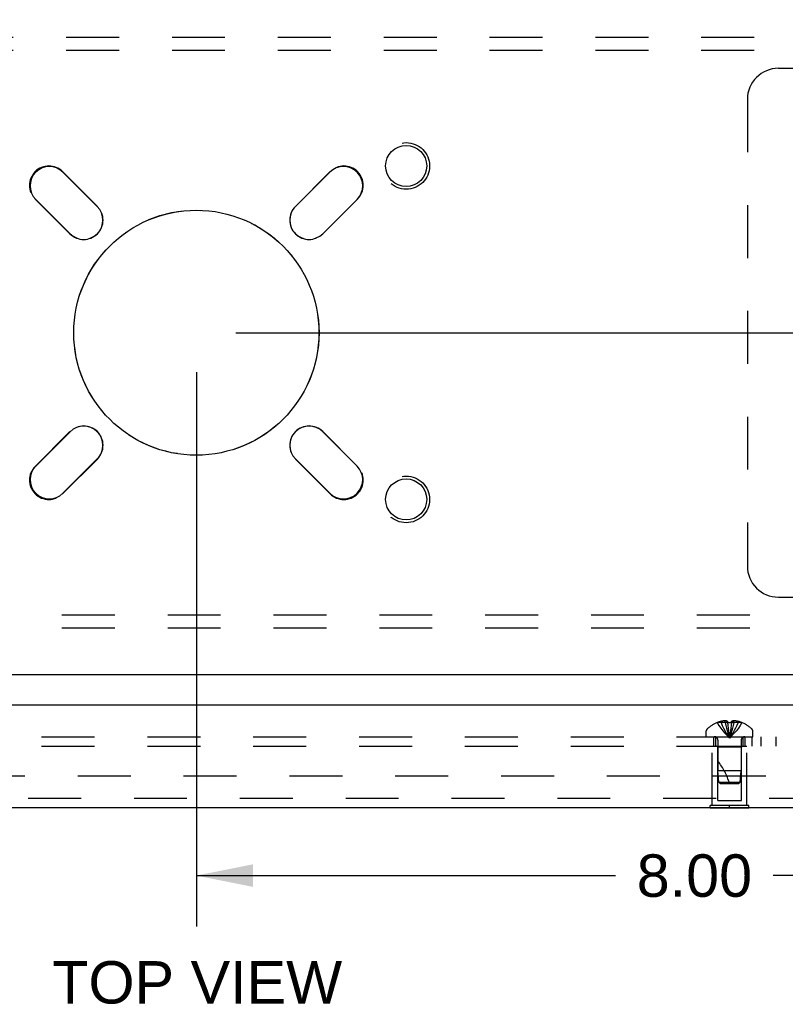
# Model space of a CAD drawing. Header units: inches. Extents: x 0 to 77.3, y 0 to 50.
# Tile 47 of 60: x 64.3 to 70.4, y 36.7 to 44.6. Entities that reach past the tile are written whole.
import ezdxf

# ---------------------------------------------------------------- set-up
doc = ezdxf.new("R2010")
doc.units = ezdxf.units.IN
doc.header["$LTSCALE"] = 4.25
doc.header["$MEASUREMENT"] = 0
doc.linetypes.add('HIDDEN', pattern=[0.2, 0.1, -0.1])
doc.layers.get('0').update_dxf_attribs({"linetype": 'CONTINUOUS'})
for name, color, linetype in [('DEFAULT_2', 8, 'HIDDEN'), ('DIMENSIONS', 7, 'CONTINUOUS'), ('REAR_DOOR', 7, 'CONTINUOUS'), ('SUBPANEL', 7, 'CONTINUOUS')]:
    doc.layers.add(name, color=color, linetype=linetype)
doc.styles.get("Standard").update_dxf_attribs({"font": 'arial.ttf'})
doc.dimstyles.new('DIMSTYLE_1', dxfattribs={"dimtxt": 0.340909, "dimasz": 0.454545, "dimexe": 0.09, "dimexo": 0.07, "dimgap": 0.0375, "dimtad": 0, "dimtih": 1, "dimtoh": 1, "dimzin": 4, "dimdsep": 46, "dimtxsty": 'Standard', "dimblk": '_FILLED', "dimblk1": '_FILLED', "dimblk2": '_FILLED', "dimcen": 0.09, "dimadec": 3, "dimazin": 1, "dimtfac": 1, "dimtdec": 3, "dimtofl": 0, "dimtmove": 0, "dimatfit": 3, "dimldrblk": '_FILLED', "dimfxl": 0, "dimtolj": 1, "dimtzin": 4, "dimarcsym": 0})

# ---------------------------------------------------------------- blocks, each defined once
blk = doc.blocks.new('_FILLED')
at = {"color": 0, "linetype": 'ByBlock'}
blk.add_solid([(0, 0), (-1, 0.2), (-1, -0.2)], dxfattribs=at)
blk = doc.blocks.new('*D10')
at = {"layer": 'DIMENSIONS', "color": 2, "linetype": 'Continuous'}
for p, q in [((66.0056, 42.1049), (74.9428, 42.1049)), ((74.5338, 42.1049), (74.5338, 41.0708)), ((74.5338, 39.3549), (74.5338, 40.389)), ((73.8706, 39.3549), (74.9428, 39.3549))]:
    blk.add_line(p, q, dxfattribs=at)
at = {"layer": 'DIMENSIONS', "color": 2, "linetype": 'Continuous', "xscale": 0.4545454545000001, "yscale": 0.4545454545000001, "zscale": 0.4545454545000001}
for p, rotation in [((74.5338, 42.1049), 90), ((74.5338, 39.3549), 270)]:
    blk.add_blockref('_FILLED', p, dxfattribs=dict(at, rotation=rotation))
at = {"layer": 'DIMENSIONS', "color": 2, "linetype": 'Continuous', "insert": (74.5338, 40.9004), "char_height": 0.34091, "width": 0.926411, "attachment_point": 2, "line_spacing_factor": 0.9}
blk.add_mtext('2.75', dxfattribs=at)
blk = doc.blocks.new('*D11')
at = {"layer": 'DIMENSIONS', "color": 2, "linetype": 'Continuous'}
for p, q in [((73.9306, 45.3549), (74.9428, 45.3549)), ((74.5338, 45.3549), (74.5338, 44.0708)), ((74.5338, 42.1049), (74.5338, 43.389)), ((66.0056, 42.1049), (74.9428, 42.1049))]:
    blk.add_line(p, q, dxfattribs=at)
at = {"layer": 'DIMENSIONS', "color": 2, "linetype": 'Continuous', "xscale": 0.4545454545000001, "yscale": 0.4545454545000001, "zscale": 0.4545454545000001}
for p, rotation in [((74.5338, 45.3549), 90), ((74.5338, 42.1049), 270)]:
    blk.add_blockref('_FILLED', p, dxfattribs=dict(at, rotation=rotation))
at = {"layer": 'DIMENSIONS', "color": 2, "linetype": 'Continuous', "insert": (74.5338, 43.9004), "char_height": 0.34091, "width": 0.926411, "attachment_point": 2, "line_spacing_factor": 0.9}
blk.add_mtext('3.25', dxfattribs=at)
blk = doc.blocks.new('*D12')
at = {"layer": 'DIMENSIONS', "color": 2, "linetype": 'Continuous'}
for p, q in [((65.6874, 41.7867), (65.6874, 37.3327)), ((73.6874, 39.1797), (73.6874, 37.3327)), ((65.6874, 37.7418), (69.0538, 37.7418)), ((73.6874, 37.7418), (70.3211, 37.7418))]:
    blk.add_line(p, q, dxfattribs=at)
at = {"layer": 'DIMENSIONS', "color": 2, "linetype": 'Continuous', "xscale": 0.4545454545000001, "yscale": 0.4545454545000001, "zscale": 0.4545454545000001, "rotation": 180}
blk.add_blockref('_FILLED', (65.6874, 37.7418), dxfattribs=at)
at = {"layer": 'DIMENSIONS', "color": 2, "linetype": 'Continuous', "xscale": 0.4545454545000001, "yscale": 0.4545454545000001, "zscale": 0.4545454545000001}
blk.add_blockref('_FILLED', (73.6874, 37.7418), dxfattribs=at)
at = {"layer": 'DIMENSIONS', "color": 2, "linetype": 'Continuous', "insert": (69.6874, 37.9123), "char_height": 0.34091, "width": 0.926411, "attachment_point": 2, "line_spacing_factor": 0.9}
blk.add_mtext('8.00', dxfattribs=at)

msp = doc.modelspace()

# ---------------------------------------------------------------- linework, layer by layer
at = {"color": 3, "linetype": 'Continuous'}
for p, q in [((64.616178, 43.395379), (64.89195, 43.119607)), ((66.48294, 43.119607), (66.758712, 43.395379)), ((64.672747, 42.900404), (64.396975, 43.176176)), ((66.977915, 43.176176), (66.702143, 42.900404)), ((64.396975, 41.033642), (64.672747, 41.309414)), ((66.702143, 41.309414), (66.977915, 41.033642)), ((64.89195, 41.090211), (64.616178, 40.814439)), ((66.758712, 40.814439), (66.48294, 41.090211)), ((73.612445, 39.354909), (57.762445, 39.354909))]:
    msp.add_line(p, q, dxfattribs=at)
for centre, radius in [((67.372445, 43.444909), 0.165), ((65.687445, 42.104909), 0.98425), ((67.372445, 40.764909), 0.165)]:
    msp.add_circle(centre, radius, dxfattribs=at)
for centre, start, end in [((64.506577, 43.285777), 45, 225), ((66.868313, 43.285777), 315, 135), ((64.782348, 43.010006), 225, 45), ((66.592542, 43.010006), 135, 315), ((64.782348, 41.199812), 315, 135), ((66.592542, 41.199812), 45, 225), ((64.506577, 40.924041), 135, 315), ((66.868313, 40.924041), 225, 45)]:
    msp.add_arc(centre, 0.155, start, end, dxfattribs=at)
at = {"layer": 'DEFAULT_2', "color": 8, "linetype": 'HIDDEN'}
for p, q in [((57.842445, 44.479909), (73.532445, 44.479909)), ((57.842445, 44.375909), (73.532445, 44.375909)), ((70.362445, 44.229909), (73.612445, 44.229909)), ((70.112445, 43.979909), (70.112445, 40.229909)), ((64.612996, 43.399268), (64.892303, 43.119961)), ((66.482586, 43.119961), (66.761894, 43.399268)), ((64.672393, 42.900051), (64.393086, 43.179358)), ((66.981804, 43.179358), (66.702497, 42.900051)), ((64.393086, 41.03046), (64.672393, 41.309767)), ((66.702497, 41.309767), (66.981804, 41.03046)), ((64.892303, 41.089857), (64.612996, 40.81055)), ((66.761894, 40.81055), (66.482586, 41.089857)), ((70.362445, 39.979909), (73.612445, 39.979909)), ((73.532445, 39.833909), (57.842445, 39.833909)), ((73.532445, 39.729909), (57.842445, 39.729909)), ((58.785023, 38.542401), (72.589867, 38.542401))]:
    msp.add_line(p, q, dxfattribs=at)
for centre, radius in [((67.372445, 43.444909), 0.1875), ((65.687445, 42.104909), 0.985), ((67.372445, 40.764909), 0.1875)]:
    msp.add_circle(centre, radius, dxfattribs=at)
for centre, radius, start, end in [((70.362445, 43.979909), 0.25, 90, 180), ((64.503041, 43.289313), 0.1555, 45, 225), ((66.871849, 43.289313), 0.1555, 315, 135), ((64.782348, 43.010006), 0.1555, 225, 45), ((66.592542, 43.010006), 0.1555, 135, 315), ((64.782348, 41.199812), 0.1555, 315, 135), ((66.592542, 41.199812), 0.1555, 45, 225), ((64.503041, 40.920505), 0.1555, 135, 315), ((66.871849, 40.920505), 0.1555, 225, 45), ((70.362445, 40.229909), 0.25, 180, 270)]:
    msp.add_arc(centre, radius, start, end, dxfattribs=at)
at = {"layer": 'REAR_DOOR', "color": 3, "linetype": 'Continuous'}
for p, q in [((73.391945, 39.111988), (57.796945, 39.111988)), ((73.261945, 38.286988), (57.926945, 38.286988))]:
    msp.add_line(p, q, dxfattribs=at)
at = {"layer": 'REAR_DOOR', "color": 8, "linetype": 'HIDDEN'}
for p, q in [((69.869944, 38.971344), (69.870178, 38.970946)), ((69.87116, 38.971344), (69.870178, 38.970946)), ((69.953945, 38.971344), (69.87116, 38.971344)), ((69.900945, 38.971344), (69.900945, 38.981392)), ((69.934545, 38.971344), (69.934545, 38.986294)), ((69.953945, 38.971344), (69.953945, 38.981392)), ((69.953945, 38.971344), (69.956115, 38.948871)), ((69.953945, 38.971344), (69.953981, 38.970946)), ((69.956082, 38.949195), (69.958426, 38.927387)), ((69.984945, 38.971344), (69.982775, 38.948871)), ((69.984945, 38.971344), (69.984908, 38.970946)), ((69.984945, 38.981392), (69.984945, 38.971344)), ((70.06773, 38.971344), (69.984945, 38.971344)), ((70.004344, 38.971344), (70.004344, 38.986294)), ((70.037945, 38.971344), (70.037945, 38.981392)), ((70.068711, 38.970946), (70.06773, 38.971344)), ((70.068946, 38.971344), (70.068711, 38.970946)), ((69.782945, 38.857988), (69.782945, 38.904538)), ((69.782945, 38.857988), (70.155945, 38.857988)), ((69.958397, 38.927638), (69.960914, 38.906491)), ((69.960892, 38.906675), (69.96358, 38.886186)), ((70.155945, 38.857988), (70.155945, 38.904538)), ((69.829445, 38.782988), (70.109445, 38.782988)), ((69.829445, 38.303988), (69.829445, 38.782988)), ((69.874445, 38.772988), (69.864445, 38.782988)), ((69.875445, 38.829788), (69.875445, 38.582991)), ((70.063445, 38.829788), (70.063445, 38.582988)), ((70.064445, 38.772988), (70.074445, 38.782988)), ((70.109445, 38.303988), (70.109445, 38.782988)), ((70.064445, 38.772988), (69.874445, 38.772988)), ((69.874445, 38.345488), (69.874445, 38.772988)), ((70.064445, 38.345488), (70.064445, 38.772988)), ((70.063445, 38.582988), (69.875445, 38.582991)), ((69.88445, 38.492938), (69.875445, 38.582991)), ((70.05444, 38.492938), (70.063445, 38.582988)), ((69.88445, 38.492938), (70.05444, 38.492938)), ((69.895445, 38.482988), (69.88445, 38.492938)), ((69.895445, 38.482988), (70.043444, 38.482988)), ((70.043444, 38.482988), (70.05444, 38.492938)), ((73.261945, 38.361988), (57.926945, 38.361988)), ((70.125445, 38.303988), (69.813445, 38.303988)), ((69.813445, 38.286988), (69.813445, 38.303988)), ((69.874445, 38.345488), (70.064445, 38.345488)), ((69.969445, 38.286988), (69.969445, 38.303988)), ((70.125445, 38.286988), (70.125445, 38.303988))]:
    msp.add_line(p, q, dxfattribs=at)
at = {"layer": 'REAR_DOOR', "color": 7, "linetype": 'Continuous'}
for p, q in [((69.813445, 38.282988), (69.813445, 38.286988)), ((70.125445, 38.282988), (69.813445, 38.282988)), ((69.969445, 38.282988), (69.969445, 38.286988)), ((70.125445, 38.282988), (70.125445, 38.286988))]:
    msp.add_line(p, q, dxfattribs=at)
at = {"layer": 'REAR_DOOR', "color": 8, "linetype": 'HIDDEN'}
for points in [[(69.870178, 38.970946), (69.883875, 38.948871), (69.898711, 38.927387), (69.914686, 38.906491), (69.9318, 38.886186), (69.950053, 38.86647), (69.969445, 38.847344)], [(69.934545, 38.986294), (69.930357, 38.986008), (69.926162, 38.98563), (69.921959, 38.985158), (69.917752, 38.984594), (69.913544, 38.983934), (69.909338, 38.983181), (69.905138, 38.982334), (69.900945, 38.981392)], [(69.900945, 38.971344), (69.910389, 38.949195), (69.920623, 38.927638), (69.931645, 38.906675), (69.943456, 38.886305), (69.956056, 38.866528), (69.969445, 38.847344)], [(69.953945, 38.981392), (69.951369, 38.982387), (69.948844, 38.983265), (69.946371, 38.984021), (69.943944, 38.984668), (69.941561, 38.985212), (69.939207, 38.985661), (69.936867, 38.986022), (69.934545, 38.986294)], [(69.934545, 38.971344), (69.939357, 38.949195), (69.944571, 38.927638), (69.950187, 38.906675), (69.956204, 38.886305), (69.962623, 38.866528), (69.969445, 38.847344)], [(69.953981, 38.970946), (69.956543, 38.971067), (69.959109, 38.971166), (69.961683, 38.971244), (69.964263, 38.9713), (69.966849, 38.971333), (69.969445, 38.971344)], [(69.964265, 38.9713), (69.961685, 38.971244), (69.959111, 38.971166)], [(69.969445, 38.971344), (69.97204, 38.971333), (69.974625, 38.9713), (69.977205, 38.971244), (69.979779, 38.971166), (69.982345, 38.971067), (69.984908, 38.970946)], [(70.004344, 38.971344), (69.999532, 38.949195), (69.994319, 38.927638), (69.988703, 38.906675), (69.982686, 38.886305), (69.976266, 38.866528), (69.969445, 38.847344)], [(70.037945, 38.971344), (70.0285, 38.949195), (70.018267, 38.927638), (70.007245, 38.906675), (69.995434, 38.886305), (69.982834, 38.866528), (69.969445, 38.847344)], [(70.068711, 38.970946), (70.055015, 38.948871), (70.040179, 38.927387), (70.024204, 38.906491), (70.00709, 38.886186), (69.988837, 38.86647), (69.969445, 38.847344)], [(69.982808, 38.949195), (69.980464, 38.927387), (69.977975, 38.906491), (69.975309, 38.886186), (69.972466, 38.86647), (69.969445, 38.847344)], [(69.97978, 38.971166), (69.977207, 38.971244), (69.974627, 38.9713)], [(70.004344, 38.986294), (70.002023, 38.986022), (69.999682, 38.985661), (69.997329, 38.985212), (69.994945, 38.984668), (69.992518, 38.984021), (69.990046, 38.983265), (69.98752, 38.982387), (69.984945, 38.981392)], [(70.037945, 38.981392), (70.033751, 38.982334), (70.029552, 38.983181), (70.025346, 38.983934), (70.021137, 38.984594), (70.016931, 38.985158), (70.012728, 38.98563), (70.008533, 38.986008), (70.004344, 38.986294)], [(69.963564, 38.886305), (69.966415, 38.866528), (69.969445, 38.847344)], [(69.96358, 38.886186), (69.966424, 38.86647), (69.969445, 38.847344)], [(69.980492, 38.927638), (69.977998, 38.906675), (69.975326, 38.886305), (69.972474, 38.866528), (69.969445, 38.847344)]]:
    msp.add_lwpolyline(points, dxfattribs=at)
for centre, radius, start, end in [((69.969445, 38.729168), 0.26182, 112.3612856, 133.5137951), ((69.969445, 38.729168), 0.261361, 105.1941118, 112.089377), ((69.969445, 38.729168), 0.261361, 67.910623, 74.8058882), ((69.969445, 38.729168), 0.26182, 46.4862049, 67.6387144), ((69.802945, 38.904538), 0.02, 133.5137951, 180), ((69.847245, 38.829788), 0.0282, 0, 90), ((70.091645, 38.829788), 0.0282, 90, 180), ((70.135945, 38.904538), 0.02, 0, 46.4862049), ((69.424202, 38.312794), 0.571188, 17.3353644, 37.8137635)]:
    msp.add_arc(centre, radius, start, end, dxfattribs=at)
at = {"layer": 'SUBPANEL', "color": 8, "linetype": 'HIDDEN'}
for p, q in [((59.344445, 38.857988), (70.344445, 38.857988)), ((69.844445, 38.782988), (69.844445, 38.857988)), ((69.860445, 38.782988), (69.860445, 38.857988)), ((70.078445, 38.782988), (70.078445, 38.857988)), ((70.094445, 38.782988), (70.094445, 38.857988)), ((70.150445, 38.782988), (70.150445, 38.857988)), ((70.219445, 38.857988), (70.219445, 38.782988)), ((70.344445, 38.782988), (70.344445, 38.857988)), ((59.344445, 38.782988), (70.344445, 38.782988))]:
    msp.add_line(p, q, dxfattribs=at)

# ---------------------------------------------------------------- texts
at = {"layer": 'DIMENSIONS', "color": 2, "linetype": 'Continuous', "insert": (65.693933, 37.054293), "char_height": 0.3409091, "width": 2.32299763, "attachment_point": 2, "line_spacing_factor": 0.9}
msp.add_mtext('TOP VIEW', dxfattribs=at)

# ---------------------------------------------------------------- dimensions: what is measured, and where the dimension line sits
at = {"layer": 'DIMENSIONS', "color": 2, "linetype": 'Continuous'}
for base, p1, p2, angle, picture, middle in [((74.533752, 42.104909), (73.860627, 45.354909), (65.935627, 42.104909), 270, '*D11', (74.534575, 43.728008)), ((74.533752, 42.104909), (73.800627, 39.354909), (65.935627, 42.104909), 90, '*D10', (74.530774, 40.728009)), ((65.687445, 37.741812), (73.687445, 39.249727), (65.687445, 41.856727), 180, '*D12', (69.685735, 37.739912))]:
    dim = msp.add_linear_dim(base=base, p1=p1, p2=p2, angle=angle, dimstyle='DIMSTYLE_1', dxfattribs=at)
    dim.commit()
    dim.dimension.update_dxf_attribs({"geometry": picture, "text_midpoint": middle, "dimtype": 160})

doc.saveas('drawing.dxf')
